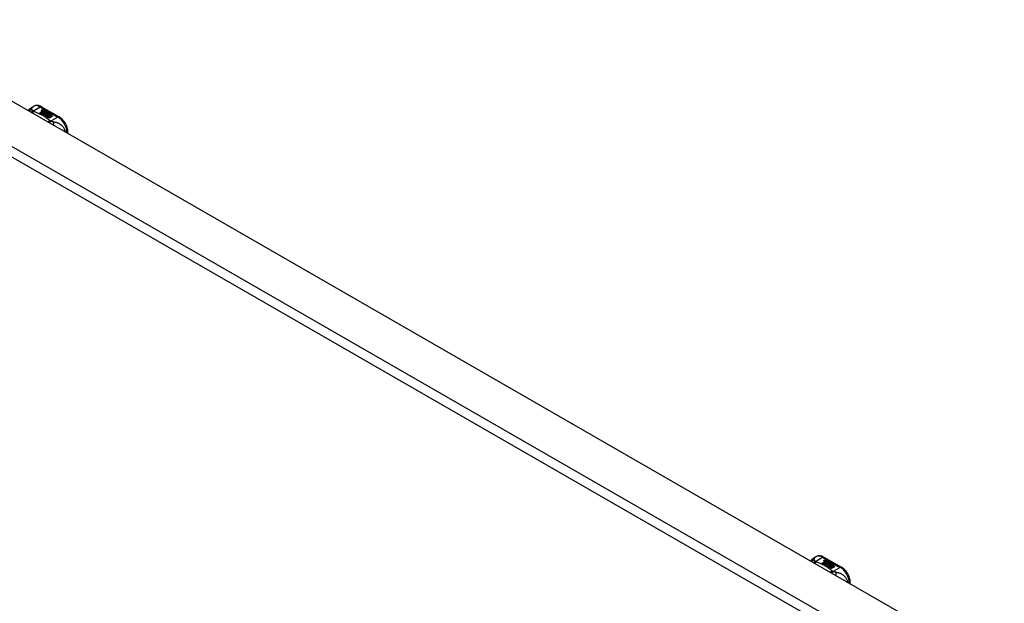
# Model space of a CAD drawing. Header units: inches. Extents: x 338.7 to 398.8, y 128 to 186.9.
# Tile 10 of 11: x 383.7 to 398.5, y 153.9 to 162.7. Entities that reach past the tile are written whole.
import ezdxf

# ---------------------------------------------------------------- set-up
doc = ezdxf.new("R2010")
doc.units = ezdxf.units.IN
doc.header["$MEASUREMENT"] = 0
doc.layers.add('Visible Edges(ANSI)', color=7, linetype='Continuous', lineweight=25)
doc.layers.add('Visible Tangent Edges(ANSI)', color=7, linetype='Continuous', lineweight=25)

msp = doc.modelspace()

# ---------------------------------------------------------------- linework, layer by layer
at = {"layer": 'Visible Edges(ANSI)'}
for p, q in [((369.11, 169.794), (398.53, 152.853)), ((383.883, 161.354), (383.923, 161.377)), ((384.041, 161.369), (384.305, 161.217)), ((384.015, 161.28), (384.052, 161.302)), ((384.029, 161.272), (384.015, 161.28)), ((384.052, 161.3), (384.016, 161.28)), ((384.067, 161.294), (384.029, 161.272)), ((384.031, 161.271), (384.069, 161.293)), ((384.045, 161.263), (384.031, 161.271)), ((384.069, 161.292), (384.032, 161.27)), ((384.042, 161.321), (384.061, 161.328)), ((384.061, 161.327), (384.042, 161.319)), ((384.045, 161.314), (384.045, 161.313)), ((384.088, 161.288), (384.045, 161.263)), ((384.046, 161.262), (384.093, 161.289)), ((384.078, 161.244), (384.046, 161.262)), ((384.091, 161.286), (384.048, 161.261)), ((384.068, 161.325), (384.049, 161.317)), ((384.052, 161.302), (384.052, 161.3)), ((384.054, 161.311), (384.054, 161.31)), ((384.054, 161.31), (384.054, 161.308)), ((384.061, 161.328), (384.068, 161.325)), ((384.061, 161.328), (384.061, 161.327)), ((384.066, 161.324), (384.061, 161.327)), ((384.061, 161.305), (384.061, 161.303)), ((384.064, 161.299), (384.061, 161.298)), ((384.061, 161.298), (384.067, 161.294)), ((384.061, 161.298), (384.061, 161.296)), ((384.065, 161.293), (384.061, 161.296)), ((384.099, 161.276), (384.061, 161.254)), ((384.061, 161.254), (384.102, 161.258)), ((384.061, 161.254), (384.061, 161.254)), ((384.102, 161.256), (384.063, 161.253)), ((384.084, 161.316), (384.064, 161.308)), ((384.064, 161.297), (384.069, 161.3)), ((384.069, 161.294), (384.064, 161.297)), ((384.065, 161.314), (384.077, 161.319)), ((384.077, 161.318), (384.065, 161.313)), ((384.065, 161.314), (384.065, 161.313)), ((384.069, 161.298), (384.065, 161.297)), ((384.069, 161.3), (384.067, 161.301)), ((384.1, 161.307), (384.069, 161.294)), ((384.069, 161.3), (384.069, 161.298)), ((384.069, 161.293), (384.079, 161.287)), ((384.069, 161.293), (384.069, 161.292)), ((384.079, 161.285), (384.069, 161.292)), ((384.072, 161.293), (384.096, 161.293)), ((384.08, 161.288), (384.072, 161.293)), ((384.096, 161.292), (384.075, 161.291)), ((384.077, 161.319), (384.084, 161.316)), ((384.077, 161.319), (384.077, 161.318)), ((384.082, 161.315), (384.077, 161.318)), ((384.097, 161.247), (384.078, 161.244)), ((384.079, 161.287), (384.088, 161.288)), ((384.079, 161.287), (384.079, 161.285)), ((384.084, 161.286), (384.079, 161.285)), ((384.095, 161.29), (384.08, 161.288)), ((384.081, 161.305), (384.093, 161.31)), ((384.093, 161.308), (384.081, 161.303)), ((384.093, 161.289), (384.088, 161.282)), ((384.088, 161.282), (384.099, 161.276)), ((384.088, 161.282), (384.088, 161.28)), ((384.097, 161.275), (384.088, 161.28)), ((384.091, 161.282), (384.096, 161.289)), ((384.096, 161.288), (384.091, 161.282)), ((384.098, 161.278), (384.091, 161.282)), ((384.093, 161.31), (384.1, 161.307)), ((384.093, 161.31), (384.093, 161.308)), ((384.098, 161.306), (384.093, 161.308)), ((384.093, 161.235), (384.097, 161.247)), ((384.097, 161.246), (384.093, 161.235)), ((384.156, 161.199), (384.093, 161.235)), ((384.096, 161.289), (384.095, 161.29)), ((384.096, 161.293), (384.103, 161.305)), ((384.103, 161.303), (384.096, 161.292)), ((384.096, 161.293), (384.096, 161.292)), ((384.096, 161.289), (384.096, 161.288)), ((384.097, 161.247), (384.097, 161.246)), ((384.104, 161.289), (384.098, 161.278)), ((384.102, 161.258), (384.106, 161.271)), ((384.106, 161.27), (384.102, 161.256)), ((384.102, 161.258), (384.102, 161.256)), ((384.103, 161.305), (384.11, 161.3)), ((384.103, 161.305), (384.103, 161.303)), ((384.11, 161.299), (384.103, 161.303)), ((384.129, 161.29), (384.104, 161.289)), ((384.11, 161.3), (384.105, 161.293)), ((384.105, 161.293), (384.106, 161.292)), ((384.105, 161.293), (384.105, 161.291)), ((384.106, 161.291), (384.105, 161.291)), ((384.106, 161.292), (384.121, 161.294)), ((384.121, 161.292), (384.106, 161.291)), ((384.106, 161.292), (384.106, 161.291)), ((384.106, 161.271), (384.106, 161.27)), ((384.118, 161.251), (384.11, 161.226)), ((384.11, 161.226), (384.125, 161.234)), ((384.11, 161.226), (384.11, 161.226)), ((384.125, 161.233), (384.111, 161.225)), ((384.114, 161.274), (384.114, 161.273)), ((384.117, 161.283), (384.117, 161.282)), ((384.117, 161.283), (384.135, 161.273)), ((384.135, 161.272), (384.117, 161.282)), ((384.13, 161.271), (384.118, 161.278)), ((384.14, 161.253), (384.118, 161.251)), ((384.121, 161.294), (384.129, 161.29)), ((384.121, 161.294), (384.121, 161.292)), ((384.126, 161.289), (384.121, 161.292)), ((384.124, 161.265), (384.122, 161.26)), ((384.122, 161.26), (384.157, 161.264)), ((384.155, 161.262), (384.122, 161.259)), ((384.122, 161.26), (384.122, 161.259)), ((384.125, 161.234), (384.171, 161.208)), ((384.125, 161.234), (384.125, 161.233)), ((384.17, 161.207), (384.125, 161.233)), ((384.126, 161.285), (384.13, 161.287)), ((384.127, 161.236), (384.142, 161.244)), ((384.173, 161.209), (384.127, 161.236)), ((384.13, 161.286), (384.128, 161.284)), ((384.142, 161.243), (384.128, 161.235)), ((384.13, 161.287), (384.13, 161.286)), ((384.13, 161.271), (384.13, 161.27)), ((384.135, 161.273), (384.135, 161.272)), ((384.136, 161.25), (384.14, 161.253)), ((384.157, 161.253), (384.136, 161.25)), ((384.138, 161.277), (384.138, 161.275)), ((384.14, 161.251), (384.139, 161.25)), ((384.14, 161.253), (384.14, 161.251)), ((384.142, 161.244), (384.188, 161.218)), ((384.142, 161.244), (384.142, 161.243)), ((384.187, 161.217), (384.142, 161.243)), ((384.144, 161.246), (384.157, 161.253)), ((384.19, 161.219), (384.144, 161.246)), ((384.157, 161.252), (384.145, 161.245)), ((384.157, 161.264), (384.151, 161.259)), ((384.151, 161.259), (384.194, 161.26)), ((384.151, 161.259), (384.151, 161.258)), ((384.184, 161.258), (384.151, 161.258)), ((384.157, 161.253), (384.157, 161.252)), ((384.194, 161.26), (384.16, 161.254)), ((384.16, 161.254), (384.205, 161.227)), ((384.16, 161.254), (384.16, 161.252)), ((384.204, 161.227), (384.16, 161.252)), ((384.205, 161.227), (384.19, 161.219)), ((384.171, 161.208), (384.156, 161.199)), ((384.188, 161.218), (384.173, 161.209)), ((384.436, 160.969), (384.436, 160.99)), ((395.657, 154.574), (395.697, 154.597)), ((395.815, 154.589), (396.08, 154.437)), ((395.789, 154.5), (395.826, 154.522)), ((395.803, 154.492), (395.789, 154.5)), ((395.826, 154.52), (395.79, 154.499)), ((395.841, 154.514), (395.803, 154.492)), ((395.805, 154.491), (395.843, 154.513)), ((395.819, 154.483), (395.805, 154.491)), ((395.843, 154.511), (395.806, 154.49)), ((395.817, 154.541), (395.836, 154.548)), ((395.836, 154.546), (395.817, 154.539)), ((395.862, 154.507), (395.819, 154.483)), ((395.82, 154.534), (395.82, 154.532)), ((395.821, 154.482), (395.867, 154.508)), ((395.852, 154.463), (395.821, 154.482)), ((395.865, 154.506), (395.822, 154.481)), ((395.842, 154.544), (395.823, 154.537)), ((395.826, 154.522), (395.826, 154.52)), ((395.828, 154.531), (395.828, 154.529)), ((395.828, 154.529), (395.828, 154.528)), ((395.838, 154.519), (395.835, 154.517)), ((395.835, 154.517), (395.841, 154.514)), ((395.835, 154.517), (395.835, 154.516)), ((395.84, 154.513), (395.835, 154.516)), ((395.836, 154.548), (395.842, 154.544)), ((395.836, 154.548), (395.836, 154.546)), ((395.84, 154.544), (395.836, 154.546)), ((395.836, 154.525), (395.836, 154.523)), ((395.873, 154.495), (395.836, 154.474)), ((395.836, 154.474), (395.876, 154.477)), ((395.836, 154.474), (395.836, 154.473)), ((395.876, 154.476), (395.837, 154.472)), ((395.838, 154.517), (395.843, 154.519)), ((395.844, 154.514), (395.838, 154.517)), ((395.839, 154.534), (395.852, 154.539)), ((395.852, 154.537), (395.839, 154.532)), ((395.858, 154.535), (395.839, 154.528)), ((395.839, 154.534), (395.839, 154.532)), ((395.843, 154.518), (395.84, 154.516)), ((395.843, 154.519), (395.842, 154.52)), ((395.843, 154.519), (395.843, 154.518)), ((395.843, 154.513), (395.853, 154.507)), ((395.843, 154.513), (395.843, 154.511)), ((395.853, 154.505), (395.843, 154.511)), ((395.874, 154.526), (395.844, 154.514)), ((395.846, 154.512), (395.87, 154.513)), ((395.854, 154.508), (395.846, 154.512)), ((395.87, 154.511), (395.849, 154.511)), ((395.852, 154.539), (395.858, 154.535)), ((395.852, 154.539), (395.852, 154.537)), ((395.856, 154.535), (395.852, 154.537)), ((395.871, 154.467), (395.852, 154.463)), ((395.853, 154.507), (395.862, 154.507)), ((395.853, 154.507), (395.853, 154.505)), ((395.859, 154.506), (395.853, 154.505)), ((395.869, 154.509), (395.854, 154.508)), ((395.855, 154.525), (395.868, 154.53)), ((395.868, 154.528), (395.855, 154.523)), ((395.867, 154.508), (395.863, 154.501)), ((395.863, 154.501), (395.873, 154.495)), ((395.863, 154.501), (395.863, 154.5)), ((395.872, 154.495), (395.863, 154.5)), ((395.865, 154.502), (395.87, 154.509)), ((395.873, 154.497), (395.865, 154.502)), ((395.87, 154.507), (395.866, 154.501)), ((395.867, 154.455), (395.871, 154.467)), ((395.93, 154.419), (395.867, 154.455)), ((395.868, 154.53), (395.874, 154.526)), ((395.868, 154.53), (395.868, 154.528)), ((395.872, 154.525), (395.868, 154.528)), ((395.871, 154.465), (395.868, 154.455)), ((395.87, 154.509), (395.869, 154.509)), ((395.87, 154.513), (395.877, 154.524)), ((395.877, 154.523), (395.87, 154.511)), ((395.87, 154.513), (395.87, 154.511)), ((395.87, 154.509), (395.87, 154.507)), ((395.871, 154.467), (395.871, 154.465)), ((395.879, 154.508), (395.873, 154.497)), ((395.876, 154.477), (395.88, 154.491)), ((395.88, 154.489), (395.876, 154.476)), ((395.876, 154.477), (395.876, 154.476)), ((395.877, 154.524), (395.885, 154.52)), ((395.877, 154.524), (395.877, 154.523)), ((395.884, 154.519), (395.877, 154.523)), ((395.885, 154.52), (395.879, 154.513)), ((395.879, 154.513), (395.88, 154.512)), ((395.879, 154.513), (395.879, 154.511)), ((395.88, 154.51), (395.879, 154.511)), ((395.903, 154.509), (395.879, 154.508)), ((395.88, 154.512), (395.896, 154.514)), ((395.896, 154.512), (395.88, 154.51)), ((395.88, 154.512), (395.88, 154.51)), ((395.88, 154.491), (395.88, 154.489)), ((395.892, 154.47), (395.884, 154.446)), ((395.884, 154.446), (395.899, 154.454)), ((395.884, 154.446), (395.884, 154.445)), ((395.899, 154.452), (395.885, 154.445)), ((395.888, 154.494), (395.888, 154.492)), ((395.892, 154.503), (395.892, 154.501)), ((395.892, 154.503), (395.909, 154.493)), ((395.909, 154.491), (395.892, 154.501)), ((395.915, 154.472), (395.892, 154.47)), ((395.904, 154.491), (395.893, 154.498)), ((395.896, 154.514), (395.903, 154.509)), ((395.896, 154.514), (395.896, 154.512)), ((395.901, 154.509), (395.896, 154.512)), ((395.898, 154.485), (395.896, 154.48)), ((395.896, 154.48), (395.932, 154.483)), ((395.929, 154.481), (395.896, 154.478)), ((395.896, 154.48), (395.896, 154.478)), ((395.899, 154.454), (395.945, 154.427)), ((395.899, 154.454), (395.899, 154.452)), ((395.944, 154.426), (395.899, 154.452)), ((395.9, 154.504), (395.905, 154.507)), ((395.901, 154.455), (395.916, 154.464)), ((395.947, 154.428), (395.901, 154.455)), ((395.905, 154.505), (395.902, 154.504)), ((395.916, 154.462), (395.902, 154.454)), ((395.904, 154.491), (395.904, 154.489)), ((395.905, 154.507), (395.905, 154.505)), ((395.909, 154.493), (395.909, 154.491)), ((395.932, 154.473), (395.911, 154.469)), ((395.911, 154.469), (395.915, 154.472)), ((395.912, 154.496), (395.912, 154.495)), ((395.915, 154.471), (395.913, 154.47)), ((395.915, 154.472), (395.915, 154.471)), ((395.916, 154.464), (395.963, 154.437)), ((395.916, 154.464), (395.916, 154.462)), ((395.961, 154.436), (395.916, 154.462)), ((395.918, 154.465), (395.932, 154.473)), ((395.965, 154.438), (395.918, 154.465)), ((395.932, 154.471), (395.92, 154.464)), ((395.932, 154.483), (395.926, 154.479)), ((395.926, 154.479), (395.968, 154.48)), ((395.926, 154.479), (395.926, 154.477)), ((395.958, 154.478), (395.926, 154.477)), ((395.945, 154.427), (395.93, 154.419)), ((395.932, 154.473), (395.932, 154.471)), ((395.968, 154.48), (395.934, 154.473)), ((395.934, 154.473), (395.98, 154.447)), ((395.934, 154.473), (395.934, 154.472)), ((395.978, 154.446), (395.934, 154.472)), ((395.963, 154.437), (395.947, 154.428)), ((395.98, 154.447), (395.965, 154.438)), ((396.211, 154.188), (396.211, 154.21))]:
    msp.add_line(p, q, dxfattribs=at)
at = {"layer": 'Visible Edges(ANSI)', "flags": 128}
for points in [[(384.041, 161.369), (384.027, 161.377), (384.012, 161.383), (383.998, 161.387), (383.983, 161.389), (383.967, 161.39), (383.952, 161.388), (383.937, 161.384), (383.923, 161.377)], [(383.841, 161.311), (383.849, 161.324), (383.859, 161.335), (383.87, 161.346), (383.883, 161.354)], [(384.436, 160.99), (384.436, 161.006), (384.434, 161.023), (384.431, 161.039), (384.426, 161.056), (384.421, 161.072), (384.414, 161.088), (384.407, 161.104), (384.399, 161.12), (384.389, 161.135), (384.379, 161.149), (384.368, 161.163), (384.357, 161.176), (384.345, 161.188), (384.332, 161.199), (384.319, 161.209), (384.305, 161.217)], [(395.616, 154.531), (395.624, 154.544), (395.633, 154.555), (395.645, 154.565), (395.657, 154.574)], [(395.815, 154.589), (395.801, 154.596), (395.787, 154.602), (395.772, 154.606), (395.757, 154.609), (395.742, 154.609), (395.726, 154.608), (395.711, 154.603), (395.697, 154.597)], [(396.211, 154.21), (396.21, 154.226), (396.208, 154.242), (396.205, 154.259), (396.201, 154.275), (396.195, 154.292), (396.189, 154.308), (396.181, 154.324), (396.173, 154.339), (396.164, 154.354), (396.154, 154.369), (396.143, 154.382), (396.131, 154.395), (396.119, 154.407), (396.106, 154.418), (396.093, 154.428), (396.08, 154.437)]]:
    msp.add_lwpolyline(points, dxfattribs=at)
at = {"layer": 'Visible Edges(ANSI)'}
for centre, major_axis, start_param, end_param in [((384.042, 161.315), (-0.007, 0), 5.820233, 7.062977), ((384.042, 161.313), (-0.007, 0), 5.820233, 6.078955), ((384.053, 161.312), (0.0192, 0), 2.164208, 2.67864), ((384.053, 161.31), (-0.0192, 0), 5.305801, 5.820233), ((384.049, 161.319), (-0.0164, 0), 0.779792, 1.90155), ((384.049, 161.314), (-0.004, 0), 5.90879, 7.175095), ((384.049, 161.313), (-0.004, 0), 0, 0.89191), ((384.053, 161.313), (-0.0082, 0), 5.323118, 5.90879), ((384.052, 161.316), (0.0084, 0), 4.033503, 4.932446), ((384.052, 161.315), (-0.0084, 0), 0.89191, 1.767313), ((384.057, 161.306), (-0.00676, 0), 5.794367, 7.059467), ((384.068, 161.302), (0.0192, 0), 2.419321, 2.652775), ((384.068, 161.301), (-0.0192, 0), 5.560914, 5.794367), ((384.057, 161.304), (-0.00676, 0), 5.794367, 6.071487), ((384.064, 161.308), (0.016, 0), 3.905964, 4.740051), ((384.064, 161.307), (-0.016, 0), 0.764371, 1.402544), ((384.064, 161.31), (-0.016, 0), 0.776281, 1.787416), ((384.047, 161.329), (0.031, 0), 4.949028, 5.337665), ((384.047, 161.327), (-0.031, 0), 1.80809, 2.196072), ((384.069, 161.304), (-0.0082, 0), 5.323254, 5.908937), ((384.065, 161.305), (-0.004, 0), 5.908937, 7.173827), ((384.065, 161.303), (-0.004, 0), 0, 0.890642), ((384.068, 161.307), (0.0084, 0), 4.032234, 4.932287), ((384.068, 161.305), (-0.0084, 0), 0.890642, 1.484281), ((384.068, 161.305), (-0.0084, 0), 1.514337, 1.790695), ((384.063, 161.32), (0.031, 0), 4.932287, 5.323254), ((384.063, 161.318), (-0.031, 0), 1.790695, 2.181662), ((384.116, 161.275), (-0.0101, 0), 5.913952, 6.982716), ((384.116, 161.273), (-0.0101, 0), 5.913952, 6.142632), ((384.125, 161.278), (0.022, 0), 3.701478, 4.680599), ((384.125, 161.276), (-0.022, 0), 0.559885, 1.507168), ((384.124, 161.273), (-0.0188, 0), 5.081623, 5.913952), ((384.124, 161.272), (-0.0188, 0), 5.081623, 5.913952), ((384.125, 161.278), (-0.0199, 0), 0.617996, 1.556283), ((384.12, 161.274), (-0.00637, 0), 4.999578, 6.390788), ((384.121, 161.275), (-0.0073, 0), 0.107602, 1.123637), ((384.12, 161.273), (-0.00637, 0), 0, 0.107602), ((384.121, 161.273), (-0.0073, 0), 0.107602, 1.123637), ((384.123, 161.277), (0.0112, 0), 4.26523, 5.375571), ((384.123, 161.275), (0.0112, 0), 4.26523, 5.375571), ((384.125, 161.282), (-0.0265, 0), 1.556283, 2.296236), ((384.118, 161.274), (0.0205, 0), 0.343453, 1.17916), ((384.112, 161.267), (0.0405, 0), 0.638101, 1.087938), ((384.112, 161.265), (-0.0405, 0), 3.779694, 4.229531), ((384.132, 161.277), (0.0064, 0), 5.210263, 6.626638), ((384.132, 161.275), (0.0064, 0), 5.210263, 6.283185), ((384.134, 161.276), (0.0132, 0), 5.437829, 6.921287), ((384.134, 161.274), (0.0132, 0), 0.108138, 0.638101), ((395.816, 154.535), (-0.007, 0), 5.820233, 7.062977), ((395.827, 154.531), (0.0192, 0), 2.164208, 2.67864), ((395.827, 154.53), (-0.0192, 0), 5.305801, 5.820233), ((395.816, 154.533), (-0.007, 0), 5.820233, 6.078955), ((395.823, 154.538), (-0.0164, 0), 0.779792, 1.90155), ((395.824, 154.534), (-0.004, 0), 5.90879, 7.175095), ((395.828, 154.533), (-0.0082, 0), 5.323118, 5.90879), ((395.824, 154.532), (-0.004, 0), 0, 0.89191), ((395.827, 154.536), (0.0084, 0), 4.033503, 4.932446), ((395.827, 154.534), (-0.0084, 0), 0.89191, 1.767313), ((395.832, 154.525), (-0.00676, 0), 5.794367, 7.059467), ((395.832, 154.524), (-0.00676, 0), 5.794367, 6.071487), ((395.843, 154.522), (0.0192, 0), 2.419321, 2.652775), ((395.843, 154.52), (-0.0192, 0), 5.560914, 5.794367), ((395.838, 154.528), (0.016, 0), 3.905964, 4.740051), ((395.838, 154.526), (-0.016, 0), 0.764371, 1.402544), ((395.838, 154.529), (-0.016, 0), 0.776281, 1.787416), ((395.821, 154.548), (0.031, 0), 4.949028, 5.337665), ((395.821, 154.547), (-0.031, 0), 1.80809, 2.196072), ((395.84, 154.525), (-0.004, 0), 5.908937, 7.173827), ((395.844, 154.524), (-0.0082, 0), 5.323254, 5.908937), ((395.84, 154.523), (-0.004, 0), 0, 0.890642), ((395.842, 154.527), (0.0084, 0), 4.032234, 4.932287), ((395.842, 154.525), (-0.0084, 0), 0.890642, 1.484281), ((395.842, 154.525), (-0.0084, 0), 1.514337, 1.790695), ((395.837, 154.539), (0.031, 0), 4.932287, 5.323254), ((395.837, 154.538), (-0.031, 0), 1.790695, 2.181662), ((395.89, 154.495), (-0.0101, 0), 5.913952, 6.982716), ((395.89, 154.493), (-0.0101, 0), 5.913952, 6.142632), ((395.899, 154.498), (0.022, 0), 3.701478, 4.680599), ((395.899, 154.496), (-0.022, 0), 0.559885, 1.507168), ((395.899, 154.493), (-0.0188, 0), 5.081623, 5.913952), ((395.899, 154.491), (-0.0188, 0), 5.081623, 5.913952), ((395.899, 154.498), (-0.0199, 0), 0.617996, 1.556283), ((395.895, 154.494), (-0.00637, 0), 4.999578, 6.390788), ((395.895, 154.494), (-0.0073, 0), 0.107602, 1.123637), ((395.895, 154.492), (-0.00637, 0), 0, 0.107602), ((395.895, 154.492), (-0.0073, 0), 0.107602, 1.123637), ((395.897, 154.496), (0.0112, 0), 4.26523, 5.375571), ((395.897, 154.494), (0.0112, 0), 4.26523, 5.375571), ((395.899, 154.501), (-0.0265, 0), 1.556283, 2.296236), ((395.893, 154.494), (0.0205, 0), 0.343453, 1.17916), ((395.886, 154.486), (0.0405, 0), 0.638101, 1.087938), ((395.886, 154.485), (-0.0405, 0), 3.779694, 4.229531), ((395.906, 154.496), (0.0064, 0), 5.210263, 6.626638), ((395.906, 154.495), (0.0064, 0), 5.210263, 6.283185), ((395.908, 154.496), (0.0132, 0), 5.437829, 6.921287), ((395.908, 154.494), (0.0132, 0), 0.108138, 0.638101)]:
    msp.add_ellipse(centre, major_axis=major_axis, ratio=0.575862, start_param=start_param, end_param=end_param, dxfattribs=at)
at = {"layer": 'Visible Tangent Edges(ANSI)'}
for p, q in [((368.52, 169.454), (397.939, 152.513)), ((397.869, 152.392), (368.45, 169.333)), ((383.914, 161.306), (384.021, 161.368)), ((384.021, 161.368), (384.286, 161.215)), ((384.036, 161.317), (384.036, 161.315)), ((384.042, 161.321), (384.042, 161.319)), ((384.047, 161.312), (384.047, 161.311)), ((384.051, 161.308), (384.051, 161.306)), ((384.063, 161.303), (384.063, 161.302)), ((384.07, 161.302), (384.07, 161.301)), ((384.081, 161.305), (384.081, 161.303)), ((384.107, 161.277), (384.107, 161.276)), ((384.114, 161.274), (384.114, 161.272)), ((384.118, 161.271), (384.118, 161.269)), ((384.144, 161.281), (384.144, 161.279)), ((384.286, 161.215), (384.178, 161.153)), ((395.688, 154.525), (395.796, 154.587)), ((395.796, 154.587), (396.06, 154.435)), ((395.81, 154.536), (395.81, 154.535)), ((395.817, 154.541), (395.817, 154.539)), ((395.821, 154.532), (395.821, 154.53)), ((395.826, 154.527), (395.826, 154.526)), ((395.837, 154.523), (395.837, 154.521)), ((395.844, 154.522), (395.844, 154.52)), ((395.855, 154.525), (395.855, 154.523)), ((395.881, 154.497), (395.881, 154.495)), ((395.888, 154.494), (395.888, 154.492)), ((395.892, 154.49), (395.892, 154.489)), ((395.918, 154.5), (395.918, 154.499)), ((396.06, 154.435), (395.953, 154.373))]:
    msp.add_line(p, q, dxfattribs=at)
at = {"layer": 'Visible Tangent Edges(ANSI)', "flags": 128}
for points in [[(383.899, 161.324), (383.897, 161.324), (383.895, 161.324), (383.892, 161.324), (383.89, 161.323), (383.888, 161.323), (383.886, 161.323), (383.884, 161.322), (383.882, 161.322), (383.88, 161.321), (383.878, 161.321), (383.876, 161.32), (383.874, 161.319), (383.871, 161.319), (383.869, 161.318), (383.867, 161.317), (383.865, 161.316), (383.863, 161.315), (383.861, 161.314), (383.86, 161.313), (383.858, 161.311), (383.856, 161.31), (383.854, 161.309), (383.852, 161.308), (383.851, 161.306)], [(383.899, 161.324), (383.898, 161.326), (383.898, 161.329), (383.898, 161.331), (383.898, 161.333), (383.897, 161.335), (383.897, 161.337), (383.897, 161.339), (383.896, 161.341), (383.896, 161.343), (383.895, 161.345), (383.895, 161.346), (383.894, 161.348), (383.894, 161.349), (383.893, 161.351), (383.892, 161.352), (383.892, 161.353), (383.891, 161.354), (383.89, 161.354), (383.889, 161.355), (383.888, 161.355), (383.887, 161.355), (383.885, 161.355), (383.884, 161.355), (383.883, 161.354)], [(383.914, 161.306), (383.912, 161.305), (383.911, 161.305), (383.91, 161.304), (383.909, 161.304), (383.907, 161.303), (383.906, 161.303), (383.905, 161.302), (383.903, 161.301), (383.902, 161.301), (383.901, 161.3), (383.9, 161.299), (383.898, 161.299), (383.897, 161.298), (383.896, 161.297), (383.894, 161.296), (383.893, 161.295), (383.892, 161.294), (383.89, 161.294), (383.889, 161.293), (383.888, 161.292), (383.887, 161.291), (383.885, 161.29), (383.884, 161.289), (383.883, 161.288)], [(383.914, 161.306), (383.913, 161.307), (383.911, 161.307), (383.91, 161.308), (383.909, 161.309), (383.908, 161.31), (383.907, 161.311), (383.906, 161.312), (383.906, 161.313), (383.905, 161.314), (383.904, 161.314), (383.903, 161.315), (383.903, 161.316), (383.902, 161.317), (383.901, 161.318), (383.901, 161.318), (383.901, 161.319), (383.9, 161.32), (383.9, 161.32), (383.9, 161.321), (383.899, 161.321), (383.899, 161.322), (383.899, 161.323), (383.899, 161.323), (383.899, 161.324)], [(383.924, 161.299), (383.923, 161.298), (383.922, 161.298), (383.922, 161.297), (383.921, 161.296), (383.92, 161.295), (383.919, 161.295), (383.918, 161.294), (383.917, 161.293), (383.917, 161.292), (383.916, 161.291), (383.915, 161.29), (383.914, 161.289), (383.913, 161.288), (383.912, 161.287), (383.911, 161.286), (383.911, 161.285), (383.91, 161.284), (383.909, 161.283), (383.908, 161.282), (383.907, 161.28), (383.906, 161.279), (383.906, 161.278), (383.905, 161.277), (383.904, 161.275)], [(383.924, 161.299), (383.924, 161.299), (383.923, 161.3), (383.923, 161.3), (383.922, 161.3), (383.922, 161.3), (383.921, 161.3), (383.921, 161.301), (383.92, 161.301), (383.92, 161.301), (383.919, 161.301), (383.919, 161.302), (383.918, 161.302), (383.918, 161.302), (383.918, 161.302), (383.917, 161.303), (383.917, 161.303), (383.916, 161.303), (383.916, 161.304), (383.916, 161.304), (383.915, 161.304), (383.915, 161.305), (383.914, 161.305), (383.914, 161.305), (383.914, 161.306)], [(384.167, 161.159), (384.159, 161.166), (384.151, 161.173), (384.142, 161.18), (384.134, 161.187), (384.125, 161.193), (384.116, 161.2), (384.107, 161.206), (384.098, 161.212), (384.088, 161.219), (384.078, 161.225), (384.068, 161.231), (384.058, 161.237), (384.048, 161.242), (384.038, 161.248), (384.027, 161.254), (384.016, 161.259), (384.005, 161.265), (383.994, 161.27), (383.983, 161.275), (383.971, 161.28), (383.96, 161.285), (383.948, 161.29), (383.936, 161.294), (383.924, 161.299)], [(384.167, 161.159), (384.166, 161.159), (384.164, 161.158), (384.163, 161.158), (384.162, 161.157), (384.161, 161.157), (384.16, 161.156), (384.158, 161.155), (384.157, 161.155), (384.156, 161.154), (384.155, 161.153), (384.154, 161.153), (384.152, 161.152), (384.151, 161.151), (384.15, 161.15), (384.149, 161.149), (384.147, 161.149), (384.146, 161.148), (384.145, 161.147), (384.144, 161.146), (384.142, 161.145), (384.141, 161.144), (384.14, 161.143), (384.139, 161.142), (384.138, 161.141)], [(384.178, 161.153), (384.177, 161.153), (384.177, 161.152), (384.176, 161.151), (384.175, 161.15), (384.174, 161.149), (384.174, 161.149), (384.173, 161.148), (384.172, 161.147), (384.171, 161.146), (384.17, 161.145), (384.17, 161.144), (384.169, 161.143), (384.168, 161.142), (384.167, 161.141), (384.166, 161.139), (384.166, 161.138), (384.165, 161.137), (384.164, 161.136), (384.163, 161.135), (384.162, 161.134), (384.162, 161.132), (384.161, 161.131), (384.16, 161.13), (384.159, 161.128)], [(384.178, 161.153), (384.178, 161.154), (384.177, 161.154), (384.176, 161.154), (384.176, 161.154), (384.175, 161.154), (384.175, 161.155), (384.174, 161.155), (384.174, 161.155), (384.173, 161.155), (384.173, 161.156), (384.172, 161.156), (384.172, 161.156), (384.171, 161.156), (384.171, 161.157), (384.17, 161.157), (384.17, 161.157), (384.17, 161.157), (384.169, 161.158), (384.169, 161.158), (384.168, 161.158), (384.168, 161.158), (384.168, 161.159), (384.167, 161.159), (384.167, 161.159)], [(384.215, 161.142), (384.213, 161.142), (384.212, 161.142), (384.211, 161.143), (384.209, 161.143), (384.208, 161.143), (384.207, 161.144), (384.205, 161.144), (384.204, 161.144), (384.202, 161.145), (384.201, 161.145), (384.2, 161.145), (384.198, 161.146), (384.196, 161.147), (384.195, 161.147), (384.193, 161.148), (384.191, 161.148), (384.19, 161.149), (384.188, 161.149), (384.186, 161.15), (384.185, 161.151), (384.183, 161.151), (384.181, 161.152), (384.18, 161.153), (384.178, 161.153)], [(384.4, 160.989), (384.398, 161.004), (384.393, 161.017), (384.388, 161.031), (384.382, 161.043), (384.375, 161.054), (384.367, 161.064), (384.359, 161.074), (384.351, 161.082), (384.343, 161.09), (384.334, 161.097), (384.326, 161.103), (384.317, 161.108), (384.308, 161.113), (384.3, 161.118), (384.291, 161.121), (384.283, 161.125), (384.274, 161.128), (384.266, 161.131), (384.257, 161.133), (384.249, 161.135), (384.24, 161.137), (384.232, 161.139), (384.223, 161.141), (384.215, 161.142)], [(384.215, 161.142), (384.215, 161.14), (384.216, 161.139), (384.216, 161.137), (384.216, 161.136), (384.217, 161.134), (384.217, 161.132), (384.217, 161.13), (384.218, 161.129), (384.218, 161.127), (384.218, 161.125), (384.218, 161.123), (384.219, 161.121), (384.219, 161.119), (384.219, 161.116), (384.219, 161.114), (384.219, 161.112), (384.219, 161.11), (384.22, 161.108), (384.22, 161.105), (384.22, 161.103), (384.22, 161.101), (384.22, 161.098), (384.22, 161.096), (384.22, 161.094)], [(395.673, 154.544), (395.673, 154.546), (395.673, 154.548), (395.672, 154.551), (395.672, 154.553), (395.672, 154.555), (395.671, 154.557), (395.671, 154.559), (395.671, 154.561), (395.67, 154.563), (395.67, 154.564), (395.669, 154.566), (395.669, 154.568), (395.668, 154.569), (395.667, 154.57), (395.667, 154.571), (395.666, 154.572), (395.665, 154.573), (395.664, 154.574), (395.663, 154.574), (395.662, 154.575), (395.661, 154.575), (395.66, 154.575), (395.659, 154.574), (395.657, 154.574)], [(395.673, 154.544), (395.671, 154.543), (395.669, 154.543), (395.667, 154.543), (395.665, 154.543), (395.663, 154.543), (395.661, 154.542), (395.658, 154.542), (395.656, 154.541), (395.654, 154.541), (395.652, 154.54), (395.65, 154.54), (395.648, 154.539), (395.646, 154.538), (395.644, 154.537), (395.642, 154.536), (395.64, 154.536), (395.638, 154.534), (395.636, 154.533), (395.634, 154.532), (395.632, 154.531), (395.63, 154.53), (395.628, 154.528), (395.627, 154.527), (395.625, 154.526)], [(395.688, 154.525), (395.687, 154.525), (395.686, 154.524), (395.684, 154.524), (395.683, 154.523), (395.682, 154.523), (395.68, 154.522), (395.679, 154.522), (395.678, 154.521), (395.677, 154.52), (395.675, 154.52), (395.674, 154.519), (395.673, 154.518), (395.671, 154.517), (395.67, 154.517), (395.669, 154.516), (395.667, 154.515), (395.666, 154.514), (395.665, 154.513), (395.663, 154.512), (395.662, 154.511), (395.661, 154.51), (395.66, 154.509), (395.658, 154.508), (395.657, 154.507)], [(395.688, 154.525), (395.687, 154.526), (395.686, 154.527), (395.685, 154.528), (395.684, 154.529), (395.683, 154.53), (395.682, 154.531), (395.681, 154.531), (395.68, 154.532), (395.679, 154.533), (395.678, 154.534), (395.678, 154.535), (395.677, 154.536), (395.676, 154.536), (395.676, 154.537), (395.675, 154.538), (395.675, 154.538), (395.675, 154.539), (395.674, 154.54), (395.674, 154.54), (395.674, 154.541), (395.674, 154.542), (395.673, 154.542), (395.673, 154.543), (395.673, 154.544)], [(395.698, 154.519), (395.698, 154.518), (395.697, 154.517), (395.696, 154.517), (395.695, 154.516), (395.694, 154.515), (395.693, 154.514), (395.693, 154.513), (395.692, 154.512), (395.691, 154.512), (395.69, 154.511), (395.689, 154.51), (395.688, 154.509), (395.688, 154.508), (395.687, 154.507), (395.686, 154.506), (395.685, 154.505), (395.684, 154.503), (395.683, 154.502), (395.682, 154.501), (395.682, 154.5), (395.681, 154.499), (395.68, 154.498), (395.679, 154.496), (395.678, 154.495)], [(395.698, 154.519), (395.698, 154.519), (395.697, 154.519), (395.697, 154.519), (395.696, 154.52), (395.696, 154.52), (395.696, 154.52), (395.695, 154.52), (395.695, 154.52), (395.694, 154.521), (395.694, 154.521), (395.693, 154.521), (395.693, 154.522), (395.692, 154.522), (395.692, 154.522), (395.692, 154.522), (395.691, 154.523), (395.691, 154.523), (395.69, 154.523), (395.69, 154.524), (395.69, 154.524), (395.689, 154.524), (395.689, 154.525), (395.688, 154.525), (395.688, 154.525)], [(395.941, 154.379), (395.933, 154.386), (395.925, 154.393), (395.917, 154.399), (395.908, 154.406), (395.899, 154.413), (395.891, 154.419), (395.881, 154.426), (395.872, 154.432), (395.862, 154.438), (395.853, 154.444), (395.843, 154.45), (395.833, 154.456), (395.822, 154.462), (395.812, 154.468), (395.801, 154.473), (395.791, 154.479), (395.78, 154.484), (395.768, 154.489), (395.757, 154.495), (395.746, 154.5), (395.734, 154.505), (395.722, 154.509), (395.71, 154.514), (395.698, 154.519)], [(395.941, 154.379), (395.94, 154.378), (395.939, 154.378), (395.938, 154.377), (395.936, 154.377), (395.935, 154.376), (395.934, 154.376), (395.933, 154.375), (395.932, 154.374), (395.93, 154.374), (395.929, 154.373), (395.928, 154.372), (395.927, 154.371), (395.926, 154.371), (395.924, 154.37), (395.923, 154.369), (395.922, 154.368), (395.921, 154.367), (395.919, 154.366), (395.918, 154.365), (395.917, 154.365), (395.916, 154.364), (395.914, 154.363), (395.913, 154.361), (395.912, 154.36)], [(395.953, 154.373), (395.952, 154.372), (395.951, 154.371), (395.95, 154.371), (395.95, 154.37), (395.949, 154.369), (395.948, 154.368), (395.947, 154.367), (395.946, 154.366), (395.946, 154.365), (395.945, 154.364), (395.944, 154.363), (395.943, 154.362), (395.942, 154.361), (395.942, 154.36), (395.941, 154.359), (395.94, 154.358), (395.939, 154.357), (395.938, 154.356), (395.938, 154.354), (395.937, 154.353), (395.936, 154.352), (395.935, 154.351), (395.934, 154.349), (395.934, 154.348)], [(395.953, 154.373), (395.952, 154.373), (395.951, 154.373), (395.951, 154.374), (395.95, 154.374), (395.95, 154.374), (395.949, 154.374), (395.949, 154.374), (395.948, 154.375), (395.948, 154.375), (395.947, 154.375), (395.947, 154.375), (395.946, 154.376), (395.946, 154.376), (395.945, 154.376), (395.945, 154.376), (395.944, 154.377), (395.944, 154.377), (395.944, 154.377), (395.943, 154.377), (395.943, 154.378), (395.942, 154.378), (395.942, 154.378), (395.942, 154.379), (395.941, 154.379)], [(395.989, 154.362), (395.988, 154.362), (395.987, 154.362), (395.985, 154.362), (395.984, 154.363), (395.982, 154.363), (395.981, 154.363), (395.98, 154.363), (395.978, 154.364), (395.977, 154.364), (395.975, 154.365), (395.974, 154.365), (395.972, 154.366), (395.971, 154.366), (395.969, 154.367), (395.967, 154.367), (395.966, 154.368), (395.964, 154.368), (395.962, 154.369), (395.961, 154.37), (395.959, 154.37), (395.957, 154.371), (395.956, 154.372), (395.954, 154.372), (395.953, 154.373)], [(396.175, 154.209), (396.172, 154.223), (396.168, 154.237), (396.162, 154.25), (396.156, 154.262), (396.149, 154.274), (396.141, 154.284), (396.134, 154.293), (396.125, 154.302), (396.117, 154.309), (396.108, 154.316), (396.1, 154.322), (396.091, 154.328), (396.083, 154.333), (396.074, 154.337), (396.066, 154.341), (396.057, 154.345), (396.049, 154.348), (396.04, 154.35), (396.032, 154.353), (396.023, 154.355), (396.015, 154.357), (396.006, 154.359), (395.998, 154.36), (395.989, 154.362)], [(395.989, 154.362), (395.99, 154.36), (395.99, 154.359), (395.99, 154.357), (395.991, 154.355), (395.991, 154.354), (395.991, 154.352), (395.992, 154.35), (395.992, 154.348), (395.992, 154.346), (395.993, 154.344), (395.993, 154.342), (395.993, 154.34), (395.993, 154.338), (395.993, 154.336), (395.994, 154.334), (395.994, 154.332), (395.994, 154.329), (395.994, 154.327), (395.994, 154.325), (395.994, 154.323), (395.994, 154.32), (395.994, 154.318), (395.994, 154.316), (395.994, 154.313)]]:
    msp.add_lwpolyline(points, dxfattribs=at)
at = {"layer": 'Visible Tangent Edges(ANSI)'}
for centre, major_axis, ratio, start_param, end_param in [((384.021, 161.207), (-0.098, 0.171), 0.578093, 5.499721, 6.283185), ((384.021, 161.335), (0.0196, 0.0341), 0.578093, 0, 0.783464), ((384.286, 161.183), (0.0196, 0.0341), 0.578093, 0, 0.783464), ((384.286, 161.054), (0.098, -0.171), 0.578093, 0.795218, 2.358128), ((384.397, 160.99), (0.0394, 0), 0.575862, 5.537379, 6.283185), ((395.796, 154.426), (-0.098, 0.171), 0.578093, 5.499721, 6.283185), ((395.796, 154.555), (0.0196, 0.0341), 0.578093, 0, 0.783464), ((396.06, 154.403), (0.0196, 0.0341), 0.578093, 0, 0.783464), ((396.06, 154.274), (0.098, -0.171), 0.578093, 0.795218, 2.358128), ((396.171, 154.21), (0.0394, 0), 0.575862, 5.537379, 6.283185)]:
    msp.add_ellipse(centre, major_axis=major_axis, ratio=ratio, start_param=start_param, end_param=end_param, dxfattribs=at)

doc.saveas('drawing.dxf')
